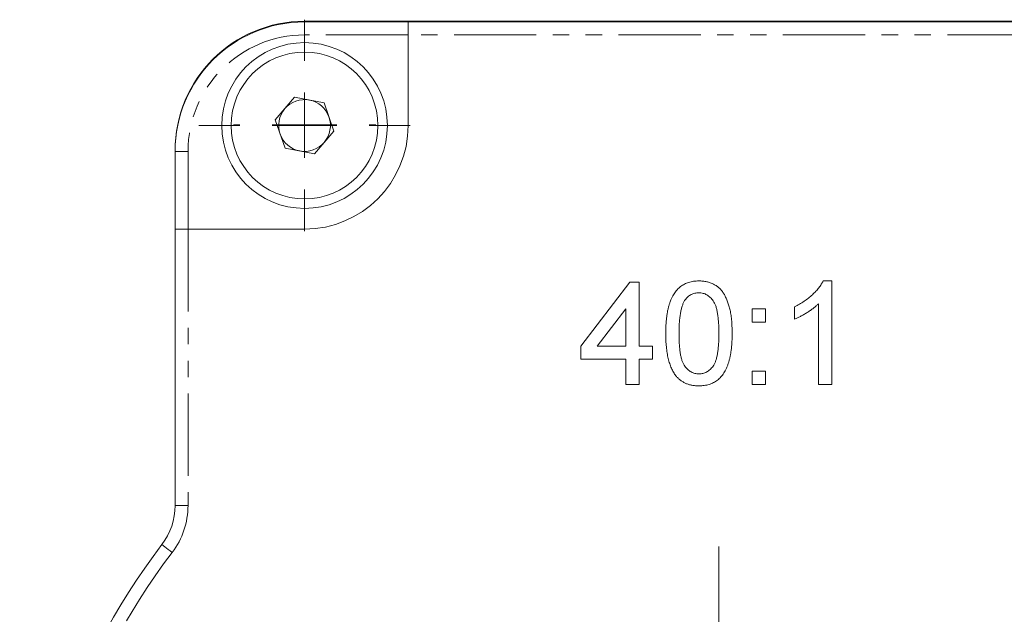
# Model space of a CAD drawing. Header units: millimetres. Extents: x 32 to 423, y -6 to 466.
# Tile 3 of 9: x 44 to 120, y 74 to 120. Entities that reach past the tile are written whole.
import ezdxf

# ---------------------------------------------------------------- set-up
doc = ezdxf.new("R2010")
doc.units = ezdxf.units.MM
doc.linetypes.add('PHANTOM', pattern=[12.7, 6.35, -1.27, 1.27, -1.27, 1.27, -1.27])

# ---------------------------------------------------------------- blocks, each defined once
blk = doc.blocks.new('SW_CENTERMARKSYMBOL_9')
at = {"color": 0, "linetype": 'Continuous', "lineweight": 0}
for p, q in [((0, 5), (0, 5.5)), ((0, 0), (0, 2.5)), ((-5, 0), (-5.5, 0)), ((0, 0), (-2.5, 0)), ((0, 0), (0, -2.5)), ((0, 0), (2.5, 0)), ((5, 0), (5.5, 0)), ((0, -5), (0, -5.5))]:
    blk.add_line(p, q, dxfattribs=at)
blk = doc.blocks.new('SW_CENTERMARKSYMBOL_13')
at = {"color": 0, "linetype": 'Continuous', "lineweight": 0}
for p, q in [((0, 5), (0, 8.17)), ((0, 0), (0, 2.5)), ((-5, 0), (-8.17, 0)), ((0, 0), (-2.5, 0)), ((0, 0), (0, -2.5)), ((0, 0), (2.5, 0)), ((5, 0), (8.17, 0)), ((0, -5), (0, -8.17))]:
    blk.add_line(p, q, dxfattribs=at)
blk = doc.blocks.new('SW_CENTERMARKSYMBOL_14')
at = {"color": 0, "linetype": 'Continuous', "lineweight": 0}
for p, q in [((0, 5), (0, 32.5)), ((0, 0), (0, 2.5)), ((-5, 0), (-32.5, 0)), ((0, 0), (-2.5, 0)), ((0, 0), (0, -2.5)), ((0, 0), (2.5, 0)), ((5, 0), (32.5, 0)), ((0, -5), (0, -32.5))]:
    blk.add_line(p, q, dxfattribs=at)

msp = doc.modelspace()

# ---------------------------------------------------------------- linework, layer by layer
at = {"color": 7, "linetype": 'Continuous', "lineweight": 15}
for p, q in [((130.359, 119.413), (66.359, 119.413)), ((66.359, 119.36), (74.359, 119.36)), ((74.359, 119.36), (74.359, 118.36)), ((74.359, 119.36), (122.359, 119.36)), ((74.359, 111.36), (74.359, 118.36)), ((64.089, 111.788), (65.595, 113.54)), ((65.595, 113.54), (67.864, 113.111)), ((67.864, 113.111), (68.628, 110.932)), ((64.853, 109.609), (64.089, 111.788)), ((68.628, 110.932), (67.122, 109.181)), ((67.122, 109.181), (64.853, 109.609)), ((56.359, 109.413), (56.359, 109.36)), ((56.359, 103.36), (56.359, 109.36)), ((57.359, 103.36), (56.359, 103.36)), ((56.359, 82.025), (56.359, 103.36)), ((57.359, 103.36), (66.359, 103.36)), ((87.692, 94.334), (91.487, 99.258)), ((91.487, 99.258), (92.205, 99.258)), ((92.205, 99.258), (92.205, 94.334)), ((106.416, 99.36), (107.076, 99.36)), ((107.076, 99.36), (107.076, 91.36)), ((104.205, 96.415), (104.205, 97.36)), ((106.051, 91.36), (106.051, 97.594)), ((91.179, 97.216), (88.958, 94.334)), ((91.179, 94.334), (91.179, 97.216)), ((100.923, 96.181), (100.923, 97.206)), ((100.923, 97.206), (101.948, 97.206)), ((101.948, 97.206), (101.948, 96.181)), ((101.948, 96.181), (100.923, 96.181)), ((87.692, 93.309), (87.692, 94.334)), ((88.958, 94.334), (91.179, 94.334)), ((92.205, 94.334), (93.23, 94.334)), ((93.23, 94.334), (93.23, 93.309)), ((91.179, 93.309), (87.692, 93.309)), ((91.179, 91.36), (91.179, 93.309)), ((93.23, 93.309), (92.205, 93.309)), ((92.205, 93.309), (92.205, 91.36)), ((100.923, 91.36), (100.923, 92.386)), ((100.923, 92.386), (101.948, 92.386)), ((101.948, 92.386), (101.948, 91.36)), ((92.205, 91.36), (91.179, 91.36)), ((101.948, 91.36), (100.923, 91.36)), ((107.076, 91.36), (106.051, 91.36))]:
    msp.add_line(p, q, dxfattribs=at)
at = {"color": 8, "linetype": 'PHANTOM', "lineweight": 0}
for p, q in [((66.359, 119.36), (66.359, 118.36)), ((74.359, 118.36), (66.359, 118.36)), ((122.359, 118.36), (74.359, 118.36)), ((56.359, 109.36), (57.359, 109.36)), ((57.359, 109.36), (57.359, 103.36)), ((57.359, 103.36), (57.359, 82.025)), ((57.359, 82.025), (56.359, 82.025))]:
    msp.add_line(p, q, dxfattribs=at)
at = {"color": 8, "linetype": 'PHANTOM', "lineweight": 0, "flags": 128}
msp.add_lwpolyline([(56.138, 78.398), (55.983, 78.516), (55.833, 78.63), (55.696, 78.734), (55.575, 78.826), (55.476, 78.901), (55.402, 78.957), (55.357, 78.991), (55.342, 79.003)], dxfattribs=at)
at = {"color": 7, "linetype": 'Continuous', "lineweight": 15}
for radius in [6.4, 5.67]:
    msp.add_circle((66.359, 111.36), radius, dxfattribs=at)
for centre, radius, start, end in [((66.359, 109.413), 10, 90, 180), ((66.359, 109.36), 10, 90, 180), ((66.359, 111.36), 2, 79.31779, 139.31779), ((66.359, 111.36), 2, 19.31779, 79.31779), ((66.359, 111.36), 2, 139.31779, 199.31779), ((66.359, 111.36), 2, 319.31779, 19.31779), ((66.359, 111.36), 8, 270, 0), ((66.359, 111.36), 2, 199.31779, 259.31779), ((66.359, 111.36), 2, 259.31779, 319.31779), ((51.359, 82.025), 5, 322.80761, 0), ((98.359, 46.36), 54, 142.80761, 217.19239)]:
    msp.add_arc(centre, radius, start, end, dxfattribs=at)
at = {"color": 8, "linetype": 'PHANTOM', "lineweight": 0}
for centre, radius, start, end in [((66.359, 109.36), 9, 90, 180), ((51.359, 82.025), 6, 322.80761, 0), ((98.359, 46.36), 53, 142.80761, 217.19239)]:
    msp.add_arc(centre, radius, start, end, dxfattribs=at)
at = {"color": 7, "linetype": 'Continuous', "lineweight": 15}
for points, knots in [([(94.256, 95.306), (94.257, 95.42), (94.259, 95.644), (94.272, 95.972), (94.293, 96.283), (94.326, 96.577), (94.365, 96.855), (94.415, 97.117), (94.472, 97.363), (94.54, 97.593), (94.615, 97.808), (94.699, 98.009), (94.795, 98.195), (94.896, 98.369), (95.009, 98.527), (95.126, 98.674), (95.255, 98.804), (95.393, 98.921), (95.54, 99.025), (95.696, 99.114), (95.86, 99.193), (96.035, 99.252), (96.219, 99.3), (96.411, 99.336), (96.612, 99.357), (96.75, 99.359), (96.82, 99.36)], [0, 0, 0, 0, 0.063114, 0.123615, 0.180974, 0.235261, 0.287101, 0.336031, 0.382382, 0.426334, 0.468211, 0.50825, 0.546628, 0.58365, 0.618994, 0.653583, 0.687156, 0.720422, 0.75323, 0.78626, 0.819504, 0.853545, 0.888308, 0.923996, 0.96135, 1, 1, 1, 1]), ([(96.82, 99.36), (96.923, 99.357), (97.125, 99.351), (97.419, 99.303), (97.697, 99.22), (97.958, 99.108), (98.197, 98.966), (98.41, 98.794), (98.596, 98.593), (98.751, 98.36), (98.887, 98.103), (99.008, 97.82), (99.117, 97.511), (99.195, 97.235), (99.25, 96.997), (99.287, 96.8), (99.317, 96.588), (99.341, 96.36), (99.36, 96.118), (99.374, 95.861), (99.382, 95.589), (99.383, 95.402), (99.384, 95.306)], [0, 0, 0, 0, 0.056724, 0.111437, 0.164368, 0.216435, 0.267641, 0.31736, 0.367473, 0.41821, 0.471404, 0.527966, 0.588061, 0.652134, 0.686345, 0.723264, 0.76261, 0.804739, 0.84943, 0.896711, 0.94689, 1, 1, 1, 1]), ([(104.205, 97.36), (104.333, 97.426), (104.585, 97.556), (104.942, 97.781), (105.275, 98.024), (105.579, 98.287), (105.852, 98.555), (106.082, 98.826), (106.274, 99.089), (106.37, 99.272), (106.416, 99.36)], [0, 0, 0, 0, 0.142657, 0.281169, 0.416977, 0.550852, 0.678364, 0.795032, 0.901998, 1, 1, 1, 1]), ([(96.809, 98.437), (96.756, 98.436), (96.651, 98.433), (96.498, 98.407), (96.353, 98.363), (96.215, 98.304), (96.086, 98.224), (95.962, 98.131), (95.848, 98.017), (95.78, 97.932), (95.745, 97.889)], [0, 0, 0, 0, 0.127665, 0.251739, 0.372753, 0.492147, 0.61407, 0.737197, 0.865607, 1, 1, 1, 1]), ([(98.359, 95.309), (98.358, 95.46), (98.356, 95.748), (98.335, 96.161), (98.302, 96.534), (98.257, 96.868), (98.197, 97.163), (98.124, 97.419), (98.037, 97.635), (97.934, 97.815), (97.82, 97.962), (97.7, 98.089), (97.572, 98.197), (97.434, 98.284), (97.29, 98.354), (97.137, 98.402), (96.976, 98.432), (96.865, 98.435), (96.809, 98.437)], [0, 0, 0, 0, 0.115629, 0.221541, 0.317048, 0.403151, 0.480181, 0.547649, 0.607036, 0.658652, 0.705723, 0.749804, 0.792587, 0.833874, 0.874768, 0.915223, 0.956881, 1, 1, 1, 1]), ([(95.745, 97.889), (95.707, 97.825), (95.626, 97.691), (95.536, 97.457), (95.456, 97.189), (95.391, 96.885), (95.344, 96.543), (95.306, 96.164), (95.287, 95.749), (95.283, 95.46), (95.282, 95.309)], [0, 0, 0, 0, 0.083888, 0.177154, 0.282514, 0.3994, 0.529491, 0.672802, 0.829536, 1, 1, 1, 1]), ([(106.051, 97.594), (105.992, 97.537), (105.869, 97.419), (105.662, 97.251), (105.43, 97.081), (105.177, 96.918), (104.92, 96.764), (104.671, 96.626), (104.435, 96.509), (104.279, 96.445), (104.205, 96.415)], [0, 0, 0, 0, 0.11167, 0.232094, 0.362743, 0.502558, 0.641525, 0.771098, 0.890162, 1, 1, 1, 1]), ([(95.033, 92.028), (94.97, 92.12), (94.839, 92.308), (94.686, 92.63), (94.55, 92.984), (94.442, 93.377), (94.359, 93.807), (94.298, 94.274), (94.264, 94.777), (94.259, 95.126), (94.256, 95.306)], [0, 0, 0, 0, 0.097421, 0.200886, 0.311172, 0.429798, 0.55774, 0.694715, 0.84213, 1, 1, 1, 1]), ([(95.282, 95.309), (95.283, 95.155), (95.285, 94.86), (95.305, 94.44), (95.34, 94.06), (95.386, 93.722), (95.448, 93.425), (95.524, 93.171), (95.611, 92.955), (95.718, 92.781), (95.836, 92.639), (95.957, 92.517), (96.085, 92.413), (96.218, 92.327), (96.36, 92.261), (96.508, 92.214), (96.662, 92.187), (96.767, 92.183), (96.82, 92.181)], [0, 0, 0, 0, 0.1184055, 0.2266543, 0.3240923, 0.4117048, 0.4890259, 0.5569094, 0.6162333, 0.6673493, 0.7135124, 0.7576965, 0.7994925, 0.8399761, 0.8798857, 0.9191487, 0.9592274, 1, 1, 1, 1]), ([(96.82, 92.181), (96.873, 92.183), (96.978, 92.187), (97.133, 92.213), (97.28, 92.263), (97.421, 92.329), (97.556, 92.413), (97.683, 92.517), (97.805, 92.639), (97.922, 92.783), (98.028, 92.958), (98.117, 93.173), (98.192, 93.428), (98.254, 93.725), (98.3, 94.062), (98.335, 94.441), (98.356, 94.861), (98.358, 95.155), (98.359, 95.309)], [0, 0, 0, 0, 0.0407818, 0.0808696, 0.1202682, 0.1601869, 0.2004597, 0.2422652, 0.2864593, 0.3329521, 0.3844305, 0.4433891, 0.5116815, 0.58902, 0.6762452, 0.7737052, 0.8815678, 1, 1, 1, 1]), ([(99.384, 95.306), (99.383, 95.192), (99.381, 94.97), (99.369, 94.645), (99.346, 94.336), (99.317, 94.042), (99.274, 93.765), (99.227, 93.504), (99.169, 93.258), (99.102, 93.029), (99.026, 92.814), (98.943, 92.613), (98.851, 92.426), (98.748, 92.253), (98.637, 92.094), (98.519, 91.947), (98.39, 91.815), (98.251, 91.698), (98.105, 91.593), (97.949, 91.503), (97.783, 91.428), (97.609, 91.364), (97.425, 91.318), (97.231, 91.282), (97.029, 91.261), (96.891, 91.259), (96.82, 91.258)], [0, 0, 0, 0, 0.062874, 0.122837, 0.179657, 0.23396, 0.285595, 0.334513, 0.380905, 0.424895, 0.466529, 0.506488, 0.545032, 0.581831, 0.617448, 0.652067, 0.68588, 0.719175, 0.752182, 0.78524, 0.818656, 0.852548, 0.887626, 0.923635, 0.961022, 1, 1, 1, 1]), ([(96.82, 91.258), (96.728, 91.26), (96.547, 91.265), (96.284, 91.3), (96.036, 91.362), (95.803, 91.444), (95.587, 91.555), (95.386, 91.689), (95.197, 91.844), (95.088, 91.966), (95.033, 92.028)], [0, 0, 0, 0, 0.137903, 0.268873, 0.395178, 0.517089, 0.636743, 0.756222, 0.876628, 1, 1, 1, 1])]:
    msp.add_open_spline(points, degree=3, knots=knots, dxfattribs=at)

# ---------------------------------------------------------------- block references
at = {"color": 7, "linetype": 'Continuous', "lineweight": 0}
for name, p in [('SW_CENTERMARKSYMBOL_13', (66.359, 111.36)), ('SW_CENTERMARKSYMBOL_9', (66.359, 111.413)), ('SW_CENTERMARKSYMBOL_14', (98.359, 46.36))]:
    msp.add_blockref(name, p, dxfattribs=at)

doc.saveas('drawing.dxf')
